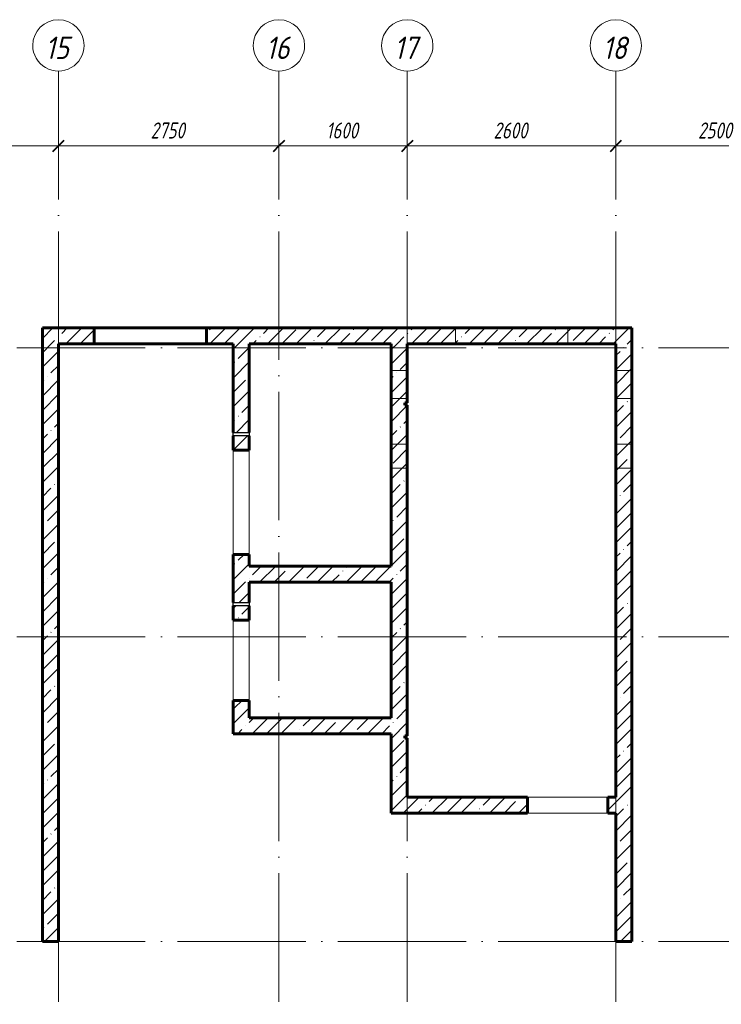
# Model space of a CAD drawing. Header units: millimetres. Extents: x 6092 to 73550, y -4371 to 20491.
# Tile 15 of 25: x 46768 to 55515, y 8218 to 20491. Entities that reach past the tile are written whole.
import ezdxf

# ---------------------------------------------------------------- set-up
doc = ezdxf.new("R2010")
doc.units = ezdxf.units.MM
doc.linetypes.add('ADSK_Линия сетки', pattern=[2000, 1600, -200, 0, -200])
doc.linetypes.add('ADSK_Невидимые', pattern=[400, 240, -160])
for name, color, linetype, lineweight in [('A-____-____-DIMS', 211, 'Continuous', 9), ('A-____-____-DIMS-80', 211, 'Continuous', 9), ('A-DETL-GENF-OTLN', 92, 'Continuous', 30), ('A-DOOR-____-OTLN', 31, 'Continuous', 18), ('A-DOOR-OPNG-OTLN', 31, 'Continuous', 18), ('A-GENM-____-OTLN', 13, 'Continuous', 18), ('A-WALL-____-HDLN', 110, 'ADSK_Невидимые', 18), ('A-WALL-____-MCUT', 113, 'Continuous', 40), ('A-WALL-____-OTLN', 113, 'Continuous', 18), ('A-WALL-____-PATT', 111, 'Continuous', 40), ('S-GRID-____-IDEN', 1, 'Continuous', 20), ('S-GRID-____-OTLN', 1, 'Continuous', 9)]:
    doc.layers.add(name, color=color, linetype=linetype, lineweight=lineweight)
doc.styles.add('GOST Common_I', font='GOST_Common Italic.ttf', dxfattribs={"width": 0.9, "height": 280})
doc.styles.add('GOST Common_I_1', font='GOST_Common Italic.ttf', dxfattribs={"width": 0.8, "height": 200})
doc.dimstyles.new('ADSK_Округление_5мм__Узкий__1', dxfattribs={"dimscale": 304.8, "dimtxt": 0.659918, "dimasz": 0.472441, "dimexe": 0.393701, "dimexo": 0.000861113, "dimgap": 0.104987, "dimtad": 1, "dimdec": 0, "dimlfac": 304.8, "dimrnd": 5, "dimdsep": 46, "dimtxsty": 'GOST Common_I_1', "dimblk1": 'OBLIQUE', "dimblk2": 'OBLIQUE', "dimsah": 1, "dimcen": 0.09, "dimdle": 0.393701, "dimazin": 0, "dimtfac": 1, "dimtdec": 4, "dimtix": 1, "dimtmove": 0, "dimatfit": 3, "dimfxl": 1, "dimtvp": 1, "dimtfill": 1, "dimtolj": 1, "dimtzin": 0, "dimlwd": 20, "dimlwe": 20, "dimarcsym": 2})
pattern_1 = [(45, (16130.72, 8588.57), (-179.6051, 179.6051), []), (45, (16310.33, 8588.57), (-179.6051, 179.6051), [317.5, -63.5, 2.682, -60.818])]

# ---------------------------------------------------------------- blocks, each defined once
blk = doc.blocks.new('ADSK_Дверь_ПроемПрямоугольный - ADSK_Дверь_ПроемПрямоугольный-1464738-КЖ1_ПЭ_ВЭ2_Опалубка_Пилоны')
at = {"layer": 'A-DOOR-OPNG-OTLN'}
for p, q in [((32200, 13825), (32200, 15125)), ((32400, 13825), (32400, 15125))]:
    blk.add_line(p, q, dxfattribs=at)
blk = doc.blocks.new('ADSK_Дверь_ПроемПрямоугольный - ADSK_Дверь_ПроемПрямоугольный-1464736-КЖ1_ПЭ_ВЭ2_Опалубка_Пилоны')
at = {"layer": 'A-DOOR-OPNG-OTLN'}
for p, q in [((32200, 12005), (32200, 13005)), ((32400, 12005), (32400, 13005))]:
    blk.add_line(p, q, dxfattribs=at)
blk = doc.blocks.new('ADSK_Дверь_ПроемПрямоугольный - ADSK_Дверь_ПроемПрямоугольный-1379078-КЖ1_ПЭ_ВЭ2_Опалубка_Пилоны')
at = {"layer": 'A-DOOR-OPNG-OTLN'}
for p, q in [((27730, 10800), (28730, 10800)), ((27730, 10600), (28730, 10600))]:
    blk.add_line(p, q, dxfattribs=at)
blk = doc.blocks.new('ADSK_ОбобщеннаяМодель_ОтверстиеКруглое_вСтене - Этаж 1_0_000-1496597-КЖ1_ПЭ_ВЭ2_Опалубка_Пилоны')
at = {"layer": 'A-DETL-GENF-OTLN'}
for p, q in [((32200, 15345), (32400, 15345)), ((32200, 15305), (32200, 15345)), ((32400, 15345), (32400, 15305)), ((32400, 15305), (32200, 15305))]:
    blk.add_line(p, q, dxfattribs=at)
blk = doc.blocks.new('Ось сетки - Круг_Ø8 мм-6408-КЖ1_ПЭ_ВЭ2_Опалубка_Пилоны')
at = {"layer": 'S-GRID-____-IDEN'}
for start, end in [(90, 270), (270, 90)]:
    blk.add_arc((6412, 0), 320, start, end, dxfattribs=at)
blk = doc.blocks.new('DIMBLOCK259-КЖ1_ПЭ_ВЭ2_Опалубка_Пилоны')
at = {"layer": 'A-____-____-DIMS-80', "lineweight": 40}
for p, q in [((45500, 18917), (45428, 18845)), ((45500, 18917), (45572, 18989)), ((47250, 18917), (47178, 18845)), ((47250, 18917), (47322, 18989))]:
    blk.add_line(p, q, dxfattribs=at)
at = {"layer": 'A-____-____-DIMS-80', "lineweight": 20}
for p, q in [((45500, 18917), (45500, 18939)), ((45500, 18917), (47250, 18917)), ((45500, 18917), (45500, 18797)), ((47250, 18917), (47250, 18939)), ((47250, 18917), (47250, 18797))]:
    blk.add_line(p, q, dxfattribs=at)
at = {"layer": 'A-____-____-DIMS-80', "color": 0, "lineweight": 20, "insert": (46165, 19210), "char_height": 200, "width": 503.2, "attachment_point": 1, "line_spacing_factor": 1.022761, "style": 'GOST Common_I_1', "bg_fill": 3, "box_fill_scale": 1.25, "bg_fill_color": 256, "bg_fill_true_color": 13158600, "bg_fill_transparency": 0}
blk.add_mtext('1750', dxfattribs=at)
blk = doc.blocks.new('_Oblique')
at = {"color": 0, "linetype": 'ByBlock', "lineweight": -2}
blk.add_line((-0.5, -0.5), (0.5, 0.5), dxfattribs=at)
blk = doc.blocks.new('DIMBLOCK260-КЖ1_ПЭ_ВЭ2_Опалубка_Пилоны')
at = {"layer": 'A-____-____-DIMS-80', "lineweight": 40}
for p, q in [((47250, 18917), (47178, 18845)), ((47250, 18917), (47322, 18989)), ((50000, 18917), (49928, 18845)), ((50000, 18917), (50072, 18989))]:
    blk.add_line(p, q, dxfattribs=at)
at = {"layer": 'A-____-____-DIMS-80', "lineweight": 20}
for p, q in [((47250, 18917), (47250, 18939)), ((47250, 18917), (50000, 18917)), ((47250, 18917), (47250, 18797)), ((50000, 18917), (50000, 18939)), ((50000, 18917), (50000, 18797))]:
    blk.add_line(p, q, dxfattribs=at)
at = {"layer": 'A-____-____-DIMS-80', "color": 0, "lineweight": 20, "insert": (48400, 19210), "char_height": 200, "width": 540.02, "attachment_point": 1, "line_spacing_factor": 1.022761, "style": 'GOST Common_I_1', "bg_fill": 3, "box_fill_scale": 1.25, "bg_fill_color": 256, "bg_fill_true_color": 13158600, "bg_fill_transparency": 0}
blk.add_mtext('2750', dxfattribs=at)
blk = doc.blocks.new('DIMBLOCK261-КЖ1_ПЭ_ВЭ2_Опалубка_Пилоны')
at = {"layer": 'A-____-____-DIMS-80', "lineweight": 40}
for p, q in [((50000, 18917), (49928, 18845)), ((50000, 18917), (50072, 18989)), ((51600, 18917), (51528, 18845)), ((51600, 18917), (51672, 18989))]:
    blk.add_line(p, q, dxfattribs=at)
at = {"layer": 'A-____-____-DIMS-80', "lineweight": 20}
for p, q in [((50000, 18917), (50000, 18939)), ((50000, 18917), (51600, 18917)), ((50000, 18917), (50000, 18797)), ((51600, 18917), (51600, 18939)), ((51600, 18917), (51600, 18797))]:
    blk.add_line(p, q, dxfattribs=at)
at = {"layer": 'A-____-____-DIMS-80', "color": 0, "lineweight": 20, "insert": (50590, 19210), "char_height": 200, "width": 503.2, "attachment_point": 1, "line_spacing_factor": 1.022761, "style": 'GOST Common_I_1', "bg_fill": 3, "box_fill_scale": 1.25, "bg_fill_color": 256, "bg_fill_true_color": 13158600, "bg_fill_transparency": 0}
blk.add_mtext('1600', dxfattribs=at)
blk = doc.blocks.new('DIMBLOCK262-КЖ1_ПЭ_ВЭ2_Опалубка_Пилоны')
at = {"layer": 'A-____-____-DIMS-80', "lineweight": 40}
for p, q in [((51600, 18917), (51528, 18845)), ((51600, 18917), (51672, 18989)), ((54200, 18917), (54128, 18845)), ((54200, 18917), (54272, 18989))]:
    blk.add_line(p, q, dxfattribs=at)
at = {"layer": 'A-____-____-DIMS-80', "lineweight": 20}
for p, q in [((51600, 18917), (51600, 18939)), ((51600, 18917), (54200, 18917)), ((51600, 18917), (51600, 18797)), ((54200, 18917), (54200, 18939)), ((54200, 18917), (54200, 18797))]:
    blk.add_line(p, q, dxfattribs=at)
at = {"layer": 'A-____-____-DIMS-80', "color": 0, "lineweight": 20, "insert": (52675, 19210), "char_height": 200, "width": 540.02, "attachment_point": 1, "line_spacing_factor": 1.022761, "style": 'GOST Common_I_1', "bg_fill": 3, "box_fill_scale": 1.25, "bg_fill_color": 256, "bg_fill_true_color": 13158600, "bg_fill_transparency": 0}
blk.add_mtext('2600', dxfattribs=at)
blk = doc.blocks.new('DIMBLOCK263-КЖ1_ПЭ_ВЭ2_Опалубка_Пилоны')
at = {"layer": 'A-____-____-DIMS-80', "lineweight": 40}
for p, q in [((54200, 18917), (54128, 18845)), ((54200, 18917), (54272, 18989)), ((56700, 18917), (56628, 18845)), ((56700, 18917), (56772, 18989))]:
    blk.add_line(p, q, dxfattribs=at)
at = {"layer": 'A-____-____-DIMS-80', "lineweight": 20}
for p, q in [((54200, 18917), (54200, 18939)), ((54200, 18917), (56700, 18917)), ((54200, 18917), (54200, 18797)), ((56700, 18917), (56700, 18939)), ((56700, 18917), (56700, 18797))]:
    blk.add_line(p, q, dxfattribs=at)
at = {"layer": 'A-____-____-DIMS-80', "color": 0, "lineweight": 20, "insert": (55225, 19210), "char_height": 200, "width": 540.02, "attachment_point": 1, "line_spacing_factor": 1.022761, "style": 'GOST Common_I_1', "bg_fill": 3, "box_fill_scale": 1.25, "bg_fill_color": 256, "bg_fill_true_color": 13158600, "bg_fill_transparency": 0}
blk.add_mtext('2500', dxfattribs=at)

msp = doc.modelspace()

# ---------------------------------------------------------------- hatches: boundary and pattern name
at = {"layer": 'A-WALL-____-PATT', "lineweight": 9}
h = msp.add_hatch(dxfattribs=at)
h.set_pattern_fill('FP_1', color=256, style=0, pattern_type=2)
h.set_pattern_definition(pattern_1)
h.paths.add_polyline_path([(47050, 16450.001), (47695, 16450.001), (47695, 16650.001), (47050, 16650.001)])
h.paths.add_polyline_path([(49095, 16450.001), (54200, 16450.001), (54200, 16650.001), (49095, 16650.001)])
h = msp.add_hatch(dxfattribs=at)
h.set_pattern_fill('FP_1', color=256, style=0, pattern_type=2)
h.set_pattern_definition(pattern_1)
h.paths.add_polyline_path([(54400, 9000), (54400, 16650.001), (54200, 16650.001), (54200, 9000)])
h = msp.add_hatch(dxfattribs=at)
h.set_pattern_fill('FP_1', color=256, style=0, pattern_type=2)
h.set_pattern_definition(pattern_1)
h.paths.add_polyline_path([(47250, 9000), (47250, 16450.001), (47050, 16450.001), (47050, 9000)])
h = msp.add_hatch(dxfattribs=at)
h.set_pattern_fill('FP_1', color=256, style=0, pattern_type=2)
h.set_pattern_definition(pattern_1)
h.paths.add_polyline_path([(49429.9995, 11790.001), (49629.9995, 11790.001), (49629.9995, 12005.0392), (49429.9995, 12005.0392)])
h.paths.add_polyline_path([(49629.9995, 13005.0392), (49629.9995, 13185.0392), (49429.9995, 13185.0392), (49429.9995, 13005.0392)])
h.paths.add_polyline_path([(49629.9995, 13225.0392), (49629.9995, 13825.0392), (49429.9995, 13825.0392), (49429.9995, 13225.0392), (49522.6385, 13225.0392)])
h.paths.add_polyline_path([(49629.9995, 15125.0392), (49629.9995, 15305.0392), (49429.9995, 15305.0392), (49429.9995, 15125.0392)])
h.paths.add_polyline_path([(49429.9995, 15345.0392), (49629.9995, 15345.0392), (49629.9995, 16450.001), (49429.9995, 16450.001), (49429.9995, 15983.0869)])
h = msp.add_hatch(dxfattribs=at)
h.set_pattern_fill('FP_1', color=256, style=0, pattern_type=2)
h.set_pattern_definition(pattern_1)
h.paths.add_polyline_path([(51400, 10600.0013), (51600, 10600.0013), (51600, 11535.0017), (51570, 11535.0017), (51570, 11565.0017), (51600, 11565.0017), (51600, 15685.0013), (51570, 15685.0013), (51570, 15715.0013), (51600, 15715.0013), (51600, 16450.001), (51400, 16450.001), (51400, 11590.001)])
h = msp.add_hatch(dxfattribs=at)
h.set_pattern_fill('FP_1', color=256, style=0, pattern_type=2)
h.set_pattern_definition(pattern_1)
h.paths.add_polyline_path([(49629.9995, 13480.001), (51400, 13480.001), (51400, 13680.001), (49629.9995, 13680.001)])
h = msp.add_hatch(dxfattribs=at)
h.set_pattern_fill('FP_1', color=256, style=0, pattern_type=2)
h.set_pattern_definition(pattern_1)
h.paths.add_polyline_path([(49429.9995, 11590.001), (51400, 11590.001), (51400, 11790.001), (49429.9995, 11790.001)])
h = msp.add_hatch(dxfattribs=at)
h.set_pattern_fill('FP_1', color=256, style=0, pattern_type=2)
h.set_pattern_definition(pattern_1)
h.paths.add_polyline_path([(51600, 10600.0013), (53100, 10600.0013), (53100, 10800.0013), (51600, 10800.0013)])
h.paths.add_polyline_path([(54100, 10600.0013), (54200, 10600.0013), (54200, 10800.0013), (54100, 10800.0013)])

# ---------------------------------------------------------------- linework, layer by layer
at = {"layer": 'A-WALL-____-HDLN'}
for p, q in [((52200, 16450.001), (52200, 16650.001)), ((53600, 16650.001), (53600, 16450.001)), ((51400, 16120.001), (51600, 16120.001)), ((54200, 16120.001), (54400, 16120.001)), ((51600, 15770.001), (51400, 15770.001)), ((54400, 15770.001), (54200, 15770.001)), ((51400, 15200.001), (51600, 15200.001)), ((54200, 15200.001), (54400, 15200.001)), ((51600, 14900.001), (51400, 14900.001)), ((54400, 14900.001), (54200, 14900.001))]:
    msp.add_line(p, q, dxfattribs=at)
at = {"layer": 'A-WALL-____-MCUT', "lineweight": 60}
for p, q in [((47695, 16650.001), (47050, 16650.001)), ((47050, 16650.001), (47050, 9000)), ((47695, 16450.001), (47695, 16650.001)), ((54400, 16650.001), (49095, 16650.001)), ((49095, 16650.001), (49095, 16450.001)), ((54400, 9000), (54400, 16650.001)), ((47250, 16450.001), (47695, 16450.001)), ((47250, 9000), (47250, 16450.001)), ((49095, 16450.001), (49429.9995, 16450.001)), ((49429.9995, 16450.001), (49429.9995, 15345.0392)), ((49629.9995, 16450.001), (51400, 16450.001)), ((49629.9995, 15345.0392), (49629.9995, 16450.001)), ((51400, 16450.001), (51400, 13680.001)), ((51600, 15715.0013), (51600, 16450.001)), ((51600, 16450.001), (54200, 16450.001)), ((54200, 16450.001), (54200, 10800.0013)), ((51570, 15685.0013), (51570, 15715.0013)), ((51570, 15715.0013), (51600, 15715.0013)), ((51600, 15685.0013), (51570, 15685.0013)), ((51600, 11565.0017), (51600, 15685.0013)), ((49429.9995, 15305.0392), (49429.9995, 15125.0888)), ((49629.9995, 15125.0392), (49629.9995, 15305.0392)), ((49429.9995, 15125.0392), (49629.9995, 15125.0392)), ((49629.9995, 13825.0392), (49429.9995, 13825.0392)), ((49429.9995, 13825.0392), (49429.9995, 13225.0392)), ((49629.9995, 13680.001), (49629.9995, 13824.9896)), ((51400, 13680.001), (49629.9995, 13680.001)), ((49629.9995, 13480.001), (51400, 13480.001)), ((49629.9995, 13225.0392), (49629.9995, 13480.001)), ((51400, 13480.001), (51400, 11790.001)), ((49429.9995, 13185.0392), (49429.9995, 13005.0888)), ((49629.9995, 13005.0392), (49629.9995, 13185.0392)), ((49429.9995, 13005.0392), (49629.9995, 13005.0392)), ((49629.9995, 12005.0392), (49429.9995, 12005.0392)), ((49429.9995, 12005.0392), (49429.9995, 11590.001)), ((49629.9995, 11790.001), (49629.9995, 12004.9896)), ((51400, 11790.001), (49629.9995, 11790.001)), ((49429.9995, 11590.001), (51400, 11590.001)), ((51400, 11590.001), (51400, 10600.0013)), ((51570, 11535.0017), (51570, 11565.0017)), ((51570, 11565.0017), (51600, 11565.0017)), ((51600, 11535.0017), (51570, 11535.0017)), ((51600, 10800.0013), (51600, 11535.0017)), ((53099.9504, 10800.0013), (51600, 10800.0013)), ((53100, 10600.0013), (53100, 10800.0013)), ((54200, 10800.0013), (54100, 10800.0013)), ((54100, 10800.0013), (54100, 10600.0013)), ((51400, 10600.0013), (53099.9504, 10600.0013)), ((54100, 10600.0013), (54200, 10600.0013)), ((54200, 10600.0013), (54200, 9000)), ((47050, 9000), (47250, 9000)), ((54200, 9000), (54400, 9000))]:
    msp.add_line(p, q, dxfattribs=at)
at = {"layer": 'A-WALL-____-OTLN', "lineweight": 60}
for p, q in [((47695, 16650.001), (49094.9504, 16650.001)), ((49095, 16450.001), (47695, 16450.001))]:
    msp.add_line(p, q, dxfattribs=at)
at = {"layer": 'S-GRID-____-OTLN', "linetype": 'ADSK_Линия сетки'}
for p, q in [((47250, 19851.1002), (47250, -3717.186)), ((50000, 19851.1002), (50000, -3717.186)), ((51600, 19851.1002), (51600, -3717.186)), ((54200, 19851.1002), (54200, -3717.186)), ((6731.5249, 16400.001), (72652.3528, 16400.001)), ((6731.5249, 12800.001), (72652.3528, 12800.001)), ((6731.5249, 9000), (72652.3528, 9000))]:
    msp.add_line(p, q, dxfattribs=at)

# ---------------------------------------------------------------- block references
at = {"layer": 'A-DOOR-____-OTLN'}
for name, p in [('ADSK_Дверь_ПроемПрямоугольный - ADSK_Дверь_ПроемПрямоугольный-1464738-КЖ1_ПЭ_ВЭ2_Опалубка_Пилоны', (17229.9999, 0)), ('ADSK_Дверь_ПроемПрямоугольный - ADSK_Дверь_ПроемПрямоугольный-1464736-КЖ1_ПЭ_ВЭ2_Опалубка_Пилоны', (17229.9999, 0)), ('ADSK_Дверь_ПроемПрямоугольный - ADSK_Дверь_ПроемПрямоугольный-1379078-КЖ1_ПЭ_ВЭ2_Опалубка_Пилоны', (25370, 0))]:
    msp.add_blockref(name, p, dxfattribs=at)
at = {"layer": 'A-GENM-____-OTLN'}
for p in [(17229.9999, 0), (17229.9999, -2120)]:
    msp.add_blockref('ADSK_ОбобщеннаяМодель_ОтверстиеКруглое_вСтене - Этаж 1_0_000-1496597-КЖ1_ПЭ_ВЭ2_Опалубка_Пилоны', p, dxfattribs=at)
at = {"layer": 'S-GRID-____-IDEN', "rotation": 269.9999999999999}
for p in [(47250, 26582.6251), (50000, 26582.6251), (51600, 26582.6251), (54200, 26582.6251)]:
    msp.add_blockref('Ось сетки - Круг_Ø8 мм-6408-КЖ1_ПЭ_ВЭ2_Опалубка_Пилоны', p, dxfattribs=at)

# ---------------------------------------------------------------- texts
at = {"layer": 'S-GRID-____-IDEN', "lineweight": 9, "char_height": 280, "width": 386.73405, "attachment_point": 1, "style": 'GOST Common_I'}
for s, insert in [('15', (47086.1445, 20280.9235)), ('16', (49836.1445, 20280.9235)), ('17', (51436.1445, 20280.9235)), ('18', (54036.1445, 20280.9235))]:
    msp.add_mtext(s, dxfattribs=dict(at, insert=insert))

# ---------------------------------------------------------------- next in the draw order: dimensions: what is measured, and where the dimension line sits
at = {"layer": 'A-____-____-DIMS', "lineweight": 20}
dim = msp.add_linear_dim(base=(47250, 18916.9373), p1=(45500, 19018.7607), p2=(47250, 19018.7607), dimstyle='ADSK_Округление_5мм__Узкий__1', override={"dimpost": '<>', "dimfxl": 1750}, dxfattribs=at)
dim.commit()
dim.dimension.update_dxf_attribs({"geometry": 'DIMBLOCK259-КЖ1_ПЭ_ВЭ2_Опалубка_Пилоны', "text_midpoint": (46375, 19048.9373)})

# ---------------------------------------------------------------- next in the draw order: dimensions: what is measured, and where the dimension line sits
dim = msp.add_linear_dim(base=(50000, 18916.9373), p1=(47250, 19018.7607), p2=(50000, 19018.7607), dimstyle='ADSK_Округление_5мм__Узкий__1', override={"dimpost": '<>', "dimfxl": 2750}, dxfattribs=at)
dim.commit()
dim.dimension.update_dxf_attribs({"geometry": 'DIMBLOCK260-КЖ1_ПЭ_ВЭ2_Опалубка_Пилоны', "text_midpoint": (48625, 19048.9373)})

# ---------------------------------------------------------------- next in the draw order: dimensions: what is measured, and where the dimension line sits
dim = msp.add_linear_dim(base=(51600, 18916.9373), p1=(50000, 19018.7607), p2=(51600, 19018.7607), dimstyle='ADSK_Округление_5мм__Узкий__1', override={"dimpost": '<>', "dimfxl": 1600}, dxfattribs=at)
dim.commit()
dim.dimension.update_dxf_attribs({"geometry": 'DIMBLOCK261-КЖ1_ПЭ_ВЭ2_Опалубка_Пилоны', "text_midpoint": (50800, 19050.2252)})

# ---------------------------------------------------------------- next in the draw order: dimensions: what is measured, and where the dimension line sits
dim = msp.add_linear_dim(base=(54200, 18916.9373), p1=(51600, 19018.7607), p2=(54200, 19018.7607), dimstyle='ADSK_Округление_5мм__Узкий__1', override={"dimpost": '<>', "dimfxl": 2600}, dxfattribs=at)
dim.commit()
dim.dimension.update_dxf_attribs({"geometry": 'DIMBLOCK262-КЖ1_ПЭ_ВЭ2_Опалубка_Пилоны', "text_midpoint": (52900, 19050.2252)})

# ---------------------------------------------------------------- next in the draw order: dimensions: what is measured, and where the dimension line sits
dim = msp.add_linear_dim(base=(56700, 18916.9373), p1=(54200, 19018.7607), p2=(56700, 19018.7607), dimstyle='ADSK_Округление_5мм__Узкий__1', override={"dimpost": '<>', "dimfxl": 2500}, dxfattribs=at)
dim.commit()
dim.dimension.update_dxf_attribs({"geometry": 'DIMBLOCK263-КЖ1_ПЭ_ВЭ2_Опалубка_Пилоны', "text_midpoint": (55450, 19050.2252)})

doc.saveas('drawing.dxf')
